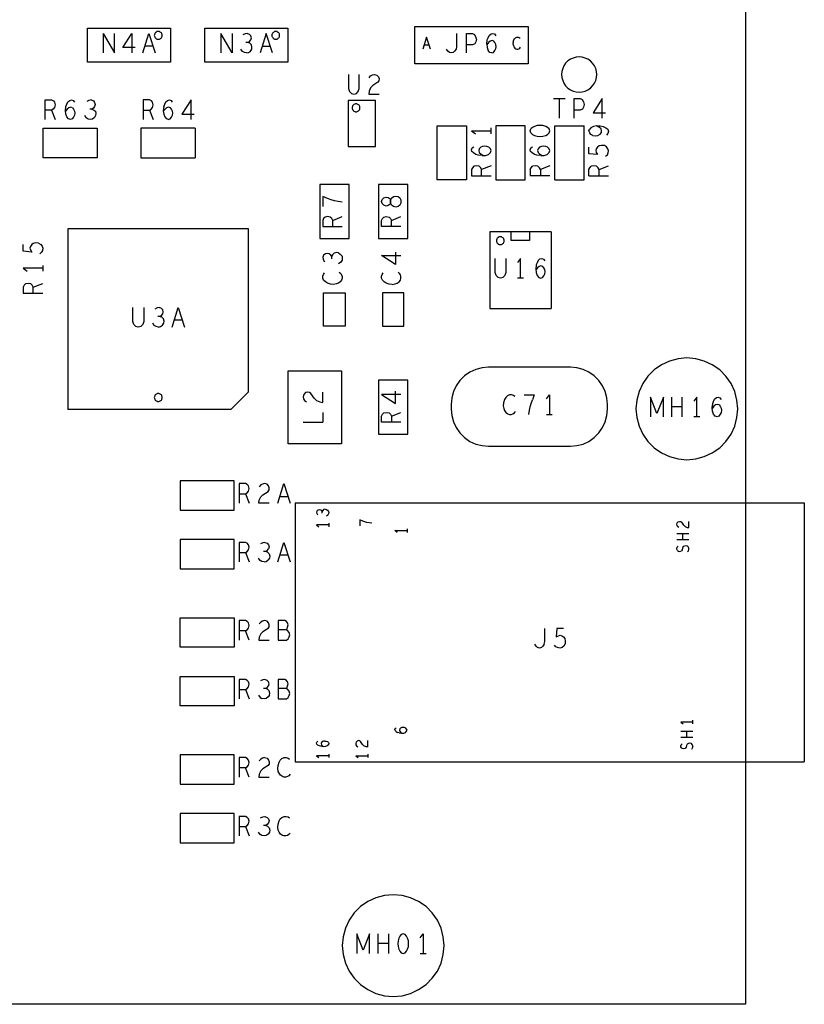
# Model space of a CAD drawing. Extents: x 23.5 to 56.5, y 21.5 to 42.5.
# Tile 7 of 15: x 39.4 to 43.4, y 28.4 to 33.4. Entities that reach past the tile are written whole.
import ezdxf

# ---------------------------------------------------------------- set-up
doc = ezdxf.new("R2010")
doc.units = 0
doc.layers.add('RVP8-IFD_F_tas', color=2, linetype='CONTINUOUS')

msp = doc.modelspace()

# ---------------------------------------------------------------- linework, layer by layer
at = {"layer": 'RVP8-IFD_F_tas'}
for points in [[(43.093, 36.39), (43.093, 28.39), (25.093, 28.39)], [(39.812, 33.35), (39.87, 33.25), (39.87, 33.35)], [(39.812, 33.35), (39.812, 33.25)], [(39.975, 33.278), (39.912, 33.278), (39.959, 33.35), (39.959, 33.25)], [(40.014, 33.25), (40.045, 33.35), (40.077, 33.25)], [(40.47, 33.35), (40.47, 33.25), (40.412, 33.35), (40.412, 33.25)], [(40.552, 33.303), (40.56, 33.308), (40.566, 33.317), (40.569, 33.327), (40.566, 33.337), (40.56, 33.345), (40.548, 33.35), (40.537, 33.348), (40.526, 33.342)], [(40.677, 33.25), (40.645, 33.35), (40.614, 33.25)], [(41.617, 33.35), (41.617, 33.283)], [(41.668, 33.25), (41.668, 33.35), (41.698, 33.35), (41.709, 33.345)], [(41.771, 33.295), (41.774, 33.317), (41.778, 33.328), (41.784, 33.34), (41.793, 33.348), (41.802, 33.35), (41.811, 33.347), (41.817, 33.338)], [(40.545, 33.25), (40.555, 33.252), (40.565, 33.26), (40.571, 33.27), (40.572, 33.28), (40.57, 33.292), (40.561, 33.3), (40.552, 33.303), (40.541, 33.303)], [(41.484, 33.269), (41.464, 33.331), (41.445, 33.269)], [(41.719, 33.32), (41.716, 33.333), (41.709, 33.345)], [(41.719, 33.32), (41.716, 33.307), (41.71, 33.297)], [(41.797, 33.25), (41.806, 33.253), (41.813, 33.262), (41.818, 33.272), (41.819, 33.282), (41.818, 33.293), (41.813, 33.303), (41.807, 33.31), (41.798, 33.313), (41.788, 33.31), (41.78, 33.303), (41.771, 33.292)], [(41.906, 33.306), (41.905, 33.297), (41.907, 33.288), (41.909, 33.282), (41.914, 33.275), (41.919, 33.271), (41.924, 33.269), (41.93, 33.269), (41.935, 33.271), (41.94, 33.274), (41.944, 33.279)], [(41.906, 33.306), (41.909, 33.317), (41.913, 33.323), (41.918, 33.328), (41.925, 33.331), (41.931, 33.331), (41.937, 33.329), (41.941, 33.326)], [(40.066, 33.285), (40.025, 33.285)], [(40.545, 33.25), (40.533, 33.252), (40.523, 33.258), (40.515, 33.27)], [(40.625, 33.285), (40.666, 33.285)], [(41.452, 33.291), (41.477, 33.291)], [(41.617, 33.283), (41.614, 33.27), (41.607, 33.26), (41.599, 33.253), (41.589, 33.25), (41.58, 33.253), (41.572, 33.26), (41.566, 33.27)], [(41.71, 33.297), (41.698, 33.292), (41.668, 33.292)], [(41.771, 33.295), (41.773, 33.278), (41.778, 33.263)], [(41.797, 33.25), (41.787, 33.253), (41.778, 33.263)], [(41.065, 33.14), (41.065, 33.068), (41.07, 33.053), (41.08, 33.043), (41.092, 33.04), (41.105, 33.043)], [(41.105, 33.043), (41.115, 33.053), (41.12, 33.068), (41.12, 33.14)], [(41.17, 33.123), (41.178, 33.133), (41.187, 33.138), (41.197, 33.14), (41.21, 33.137), (41.218, 33.128), (41.221, 33.118), (41.22, 33.108), (41.215, 33.1), (41.189, 33.083), (41.178, 33.072), (41.17, 33.055), (41.168, 33.04), (41.221, 33.04)], [(39.516, 32.91), (39.516, 33.01), (39.548, 33.01), (39.558, 33.005), (39.564, 32.998), (39.567, 32.985), (39.564, 32.972), (39.557, 32.963), (39.548, 32.958), (39.516, 32.958)], [(39.666, 32.932), (39.661, 32.922), (39.654, 32.913), (39.645, 32.91), (39.635, 32.913), (39.626, 32.923), (39.621, 32.938), (39.619, 32.955), (39.622, 32.977), (39.626, 32.988), (39.632, 33), (39.641, 33.008), (39.65, 33.01), (39.659, 33.007), (39.665, 32.998)], [(39.75, 33.01), (39.739, 33.008), (39.728, 33.002)], [(39.75, 33.01), (39.762, 33.005), (39.768, 32.997), (39.771, 32.987), (39.768, 32.977), (39.762, 32.968), (39.754, 32.963), (39.743, 32.963)], [(40.064, 32.998), (40.058, 33.005), (40.048, 33.01), (40.016, 33.01), (40.016, 32.91)], [(40.048, 32.958), (40.057, 32.963), (40.064, 32.972), (40.067, 32.985), (40.064, 32.998)], [(40.122, 32.977), (40.126, 32.988), (40.132, 33)], [(40.132, 33), (40.141, 33.008), (40.15, 33.01), (40.159, 33.007), (40.165, 32.998)], [(40.261, 33.01), (40.214, 32.938), (40.277, 32.938)], [(40.261, 32.91), (40.261, 33.01)], [(41.064, 33.008), (41.064, 32.772), (41.202, 32.772)], [(41.202, 32.772), (41.202, 33.008), (41.064, 33.008)], [(42.112, 33.017), (42.171, 33.017)], [(42.141, 33.017), (42.141, 32.917)], [(42.218, 32.917), (42.218, 33.017), (42.248, 33.017), (42.259, 33.012), (42.266, 33), (42.269, 32.987), (42.266, 32.973), (42.26, 32.963), (42.248, 32.958), (42.218, 32.958)], [(42.361, 32.917), (42.361, 33.017), (42.314, 32.945), (42.377, 32.945)], [(39.548, 32.958), (39.567, 32.91)], [(39.655, 32.97), (39.646, 32.973), (39.636, 32.97), (39.628, 32.963), (39.619, 32.952)], [(39.655, 32.97), (39.661, 32.963), (39.666, 32.953), (39.667, 32.942), (39.666, 32.932)], [(39.754, 32.963), (39.763, 32.96), (39.772, 32.952), (39.775, 32.94), (39.773, 32.93), (39.767, 32.92), (39.757, 32.912), (39.747, 32.91), (39.735, 32.912), (39.725, 32.918), (39.718, 32.93)], [(40.016, 32.958), (40.048, 32.958), (40.067, 32.91)], [(40.122, 32.977), (40.119, 32.955), (40.121, 32.938), (40.126, 32.923), (40.135, 32.913)], [(40.119, 32.952), (40.128, 32.963), (40.136, 32.97)], [(40.145, 32.91), (40.154, 32.913), (40.161, 32.922), (40.166, 32.932), (40.167, 32.942), (40.166, 32.953), (40.161, 32.963), (40.155, 32.97), (40.146, 32.973), (40.136, 32.97)], [(40.145, 32.91), (40.135, 32.913)], [(40.005, 32.865), (40.005, 32.715), (40.281, 32.715)], [(40.281, 32.865), (40.005, 32.865)], [(40.281, 32.865), (40.281, 32.715)], [(41.693, 32.852), (41.713, 32.837)], [(41.693, 32.852), (41.793, 32.852)], [(41.793, 32.837), (41.793, 32.867)], [(42.005, 32.834), (41.997, 32.842), (41.993, 32.852), (41.997, 32.862)], [(42.09, 32.862), (42.082, 32.87), (42.072, 32.875), (42.058, 32.879), (42.043, 32.88), (42.028, 32.879), (42.015, 32.875), (42.005, 32.87), (41.997, 32.862)], [(42.005, 32.834), (42.015, 32.829), (42.028, 32.825), (42.043, 32.824), (42.058, 32.825), (42.072, 32.829), (42.082, 32.834), (42.09, 32.842), (42.093, 32.852), (42.09, 32.862)], [(42.118, 32.602), (42.118, 32.878), (42.268, 32.878)], [(42.118, 32.602), (42.268, 32.602), (42.268, 32.878)], [(42.303, 32.834), (42.297, 32.842), (42.293, 32.852), (42.297, 32.861)], [(42.313, 32.829), (42.327, 32.827), (42.338, 32.829), (42.35, 32.835), (42.357, 32.843), (42.358, 32.852), (42.355, 32.862), (42.347, 32.87), (42.332, 32.877), (42.317, 32.875), (42.303, 32.868), (42.297, 32.861)], [(42.332, 32.877), (42.35, 32.877), (42.365, 32.875), (42.38, 32.868), (42.39, 32.86), (42.393, 32.849), (42.39, 32.839), (42.382, 32.83)], [(42.313, 32.829), (42.303, 32.834)], [(41.748, 32.726), (41.727, 32.728), (41.715, 32.732), (41.703, 32.739), (41.695, 32.747), (41.693, 32.756), (41.697, 32.765), (41.705, 32.771)], [(41.772, 32.773), (41.762, 32.774), (41.75, 32.773), (41.74, 32.768), (41.733, 32.761), (41.73, 32.752), (41.733, 32.742), (41.74, 32.735), (41.752, 32.726)], [(41.748, 32.726), (41.765, 32.727), (41.78, 32.732), (41.79, 32.741), (41.793, 32.751), (41.79, 32.76), (41.782, 32.768), (41.772, 32.773)], [(41.995, 32.747), (41.993, 32.756), (41.997, 32.765), (42.005, 32.771)], [(42.048, 32.726), (42.027, 32.728), (42.015, 32.732), (42.003, 32.739), (41.995, 32.747)], [(42.072, 32.773), (42.062, 32.774), (42.05, 32.773), (42.04, 32.768), (42.033, 32.761), (42.03, 32.752), (42.033, 32.742), (42.04, 32.735), (42.052, 32.726)], [(42.048, 32.726), (42.065, 32.727), (42.08, 32.732), (42.09, 32.741), (42.093, 32.751), (42.09, 32.76), (42.082, 32.768), (42.072, 32.773)], [(42.378, 32.722), (42.387, 32.73), (42.392, 32.739), (42.393, 32.75), (42.39, 32.761), (42.383, 32.77), (42.372, 32.777), (42.358, 32.778), (42.345, 32.775), (42.337, 32.769), (42.33, 32.76), (42.328, 32.751), (42.33, 32.742), (42.337, 32.731), (42.293, 32.735)], [(42.293, 32.735), (42.293, 32.769)], [(41.793, 32.673), (41.745, 32.654), (41.74, 32.663), (41.732, 32.671), (41.718, 32.673), (41.705, 32.671), (41.698, 32.664), (41.693, 32.654), (41.693, 32.623), (41.793, 32.623)], [(41.745, 32.623), (41.745, 32.654)], [(41.993, 32.654), (41.998, 32.664), (42.005, 32.671)], [(41.993, 32.654), (41.993, 32.623)], [(42.093, 32.673), (42.045, 32.654), (42.04, 32.663), (42.032, 32.671), (42.018, 32.673), (42.005, 32.671)], [(42.045, 32.654), (42.045, 32.623)], [(42.293, 32.623), (42.293, 32.654), (42.298, 32.664), (42.305, 32.671)], [(42.345, 32.623), (42.345, 32.654), (42.34, 32.663), (42.332, 32.671), (42.318, 32.673), (42.305, 32.671)], [(42.345, 32.654), (42.393, 32.673)], [(42.093, 32.623), (41.993, 32.623)], [(42.293, 32.623), (42.393, 32.623)], [(41.033, 32.488), (41.012, 32.491), (40.993, 32.495), (40.977, 32.5), (40.958, 32.506), (40.933, 32.516), (40.933, 32.466)], [(40.945, 32.412), (40.938, 32.405), (40.933, 32.395), (40.933, 32.364), (41.033, 32.364)], [(40.985, 32.364), (40.985, 32.395), (40.98, 32.404), (40.972, 32.412), (40.958, 32.414), (40.945, 32.412)], [(40.985, 32.395), (41.033, 32.414)], [(41.333, 32.364), (41.233, 32.364), (41.233, 32.395), (41.238, 32.405), (41.245, 32.412), (41.258, 32.414), (41.272, 32.412), (41.28, 32.404), (41.285, 32.395)], [(41.285, 32.364), (41.285, 32.395), (41.333, 32.414)], [(40.554, 32.351), (39.632, 32.351), (39.632, 31.429)], [(40.554, 31.519), (40.554, 32.351)], [(41.786, 32.336), (41.786, 31.944), (42.1, 31.944)], [(42.1, 32.336), (41.786, 32.336)], [(41.99, 32.335), (41.99, 32.292), (41.896, 32.292), (41.896, 32.335)], [(42.1, 32.336), (42.1, 31.944)], [(39.482, 32.279), (39.468, 32.28), (39.455, 32.277), (39.447, 32.271), (39.44, 32.262), (39.438, 32.253), (39.44, 32.244), (39.447, 32.233), (39.403, 32.237), (39.403, 32.271)], [(39.482, 32.279), (39.493, 32.272), (39.5, 32.263), (39.503, 32.252), (39.502, 32.241), (39.497, 32.232), (39.488, 32.224)], [(41.013, 32.229), (41.003, 32.23), (40.992, 32.228), (40.983, 32.219), (40.98, 32.21), (40.975, 32.217), (40.967, 32.224), (40.957, 32.226), (40.947, 32.224), (40.938, 32.217), (40.933, 32.206), (40.935, 32.195), (40.942, 32.183)], [(40.98, 32.198), (40.98, 32.21)], [(41.013, 32.229), (41.023, 32.222), (41.032, 32.212), (41.033, 32.202), (41.032, 32.191), (41.025, 32.181), (41.013, 32.173)], [(41.305, 32.169), (41.233, 32.216), (41.333, 32.216)], [(41.305, 32.233), (41.305, 32.169)], [(41.869, 32.2), (41.869, 32.128), (41.864, 32.113), (41.854, 32.103), (41.841, 32.1), (41.829, 32.103), (41.819, 32.113), (41.814, 32.128), (41.814, 32.2)], [(41.943, 32.1), (41.943, 32.2), (41.928, 32.18)], [(42.034, 32.19), (42.043, 32.198), (42.052, 32.2), (42.061, 32.197), (42.067, 32.188)], [(39.503, 32.15), (39.403, 32.15), (39.423, 32.135)], [(39.503, 32.165), (39.503, 32.135)], [(42.034, 32.19), (42.028, 32.178), (42.024, 32.167), (42.021, 32.145), (42.023, 32.128), (42.028, 32.113), (42.037, 32.103), (42.047, 32.1), (42.056, 32.103), (42.063, 32.112), (42.068, 32.122), (42.069, 32.132), (42.068, 32.143), (42.063, 32.153), (42.057, 32.16), (42.048, 32.163), (42.038, 32.16), (42.03, 32.153), (42.021, 32.142)], [(41.018, 32.131), (41.025, 32.124), (41.03, 32.117), (41.033, 32.108), (41.033, 32.099), (41.03, 32.09), (41.023, 32.081), (41.013, 32.074), (41.003, 32.07), (40.988, 32.067), (40.973, 32.069), (40.957, 32.074), (40.947, 32.08), (40.938, 32.089), (40.933, 32.1), (40.933, 32.11), (40.937, 32.119), (40.942, 32.127)], [(41.288, 32.067), (41.273, 32.069), (41.257, 32.074), (41.247, 32.08), (41.238, 32.089), (41.233, 32.1), (41.233, 32.11), (41.237, 32.119), (41.242, 32.127)], [(41.288, 32.067), (41.303, 32.07), (41.313, 32.074), (41.323, 32.081), (41.33, 32.09), (41.333, 32.099), (41.333, 32.108), (41.33, 32.117), (41.325, 32.124), (41.318, 32.131)], [(41.959, 32.1), (41.928, 32.1)], [(39.428, 32.073), (39.415, 32.071), (39.408, 32.064), (39.403, 32.054), (39.403, 32.023), (39.503, 32.023)], [(39.455, 32.023), (39.455, 32.054), (39.45, 32.063), (39.442, 32.071), (39.428, 32.073)], [(39.455, 32.054), (39.503, 32.073)], [(40.019, 31.95), (40.019, 31.878), (40.014, 31.863), (40.004, 31.853), (39.991, 31.85), (39.979, 31.853), (39.969, 31.863), (39.964, 31.878), (39.964, 31.95)], [(40.102, 31.903), (40.11, 31.908), (40.116, 31.917), (40.119, 31.927), (40.116, 31.937), (40.11, 31.945), (40.098, 31.95), (40.087, 31.948), (40.076, 31.942)], [(40.164, 31.85), (40.195, 31.95), (40.227, 31.85)], [(40.095, 31.85), (40.105, 31.852), (40.115, 31.86), (40.121, 31.87), (40.123, 31.88), (40.12, 31.892), (40.111, 31.9), (40.102, 31.903), (40.091, 31.903)], [(40.095, 31.85), (40.083, 31.852), (40.073, 31.858), (40.066, 31.87)], [(40.216, 31.885), (40.175, 31.885)], [(41.78, 31.645), (41.747, 31.642), (41.715, 31.633), (41.685, 31.619), (41.658, 31.6), (41.634, 31.577), (41.615, 31.55), (41.601, 31.52), (41.593, 31.488), (41.59, 31.455), (41.59, 31.431), (41.593, 31.398), (41.601, 31.366), (41.615, 31.336), (41.634, 31.309), (41.658, 31.285), (41.685, 31.266), (41.715, 31.252), (41.747, 31.244), (41.78, 31.241), (42.198, 31.241)], [(42.198, 31.645), (41.78, 31.645)], [(42.198, 31.241), (42.231, 31.244), (42.263, 31.252), (42.293, 31.266), (42.32, 31.285), (42.343, 31.309), (42.362, 31.336), (42.376, 31.366), (42.385, 31.398), (42.388, 31.431), (42.388, 31.455), (42.385, 31.488), (42.376, 31.52), (42.362, 31.55), (42.343, 31.577), (42.32, 31.6), (42.293, 31.619), (42.263, 31.633), (42.231, 31.642), (42.198, 31.645)], [(40.757, 31.253), (40.757, 31.627), (41.029, 31.627)], [(41.029, 31.627), (41.029, 31.253), (40.757, 31.253)], [(40.554, 31.519), (40.464, 31.429)], [(40.89, 31.486), (40.873, 31.511), (40.865, 31.516), (40.855, 31.518), (40.845, 31.515), (40.837, 31.506), (40.833, 31.493), (40.835, 31.483), (40.84, 31.474), (40.85, 31.467)], [(40.933, 31.464), (40.933, 31.518)], [(41.333, 31.506), (41.233, 31.506), (41.305, 31.459)], [(41.305, 31.459), (41.305, 31.523)], [(41.888, 31.503), (41.877, 31.498), (41.868, 31.49), (41.861, 31.48), (41.856, 31.463), (41.855, 31.448), (41.858, 31.433), (41.861, 31.423), (41.869, 31.413), (41.878, 31.406), (41.887, 31.403), (41.896, 31.403), (41.904, 31.406), (41.912, 31.411), (41.918, 31.418)], [(41.915, 31.495), (41.907, 31.5), (41.898, 31.503), (41.888, 31.503)], [(41.963, 31.503), (42.014, 31.503), (42.004, 31.478)], [(42.076, 31.483), (42.091, 31.503), (42.091, 31.403)], [(42.673, 31.492), (42.64, 31.409), (42.607, 31.492), (42.607, 31.392)], [(42.673, 31.392), (42.673, 31.492)], [(42.716, 31.392), (42.716, 31.492)], [(42.769, 31.392), (42.769, 31.492)], [(42.844, 31.392), (42.844, 31.492), (42.829, 31.472)], [(42.948, 31.392), (42.938, 31.395), (42.929, 31.405), (42.924, 31.42), (42.922, 31.437), (42.925, 31.459), (42.929, 31.47), (42.935, 31.482), (42.944, 31.49), (42.953, 31.492), (42.962, 31.489), (42.968, 31.48)], [(40.89, 31.486), (40.902, 31.474), (40.918, 31.467), (40.933, 31.464)], [(41.986, 31.403), (41.989, 31.425), (41.993, 31.443), (41.998, 31.46), (42.004, 31.478)], [(42.769, 31.442), (42.716, 31.442)], [(42.958, 31.452), (42.949, 31.455), (42.939, 31.452), (42.931, 31.445), (42.922, 31.434)], [(42.958, 31.452), (42.964, 31.445), (42.969, 31.435), (42.97, 31.424), (42.969, 31.414), (42.964, 31.404), (42.957, 31.395), (42.948, 31.392)], [(40.464, 31.429), (39.632, 31.429)], [(40.933, 31.414), (40.933, 31.364)], [(41.233, 31.364), (41.233, 31.395), (41.238, 31.405), (41.245, 31.412), (41.258, 31.414), (41.272, 31.412), (41.28, 31.404), (41.285, 31.395), (41.285, 31.364)], [(41.285, 31.395), (41.333, 31.414)], [(42.076, 31.403), (42.106, 31.403)], [(42.86, 31.392), (42.829, 31.392)], [(40.833, 31.364), (40.933, 31.364)], [(41.333, 31.364), (41.233, 31.364)], [(40.557, 31.025), (40.554, 31.038), (40.548, 31.045), (40.538, 31.05), (40.506, 31.05), (40.506, 30.95)], [(40.66, 30.95), (40.607, 30.95), (40.609, 30.965), (40.617, 30.982), (40.628, 30.993), (40.654, 31.01), (40.659, 31.018), (40.66, 31.028), (40.657, 31.038), (40.649, 31.047), (40.636, 31.05), (40.626, 31.048), (40.617, 31.043), (40.609, 31.033)], [(40.704, 30.95), (40.735, 31.05), (40.767, 30.95)], [(40.506, 30.998), (40.538, 30.998), (40.557, 30.95)], [(40.538, 30.998), (40.547, 31.003), (40.554, 31.012), (40.557, 31.025)], [(40.715, 30.985), (40.756, 30.985)], [(40.793, 30.951), (40.793, 29.629)], [(40.793, 30.951), (43.393, 30.951), (43.393, 29.629)], [(40.945, 30.919), (40.938, 30.917), (40.933, 30.912), (40.931, 30.906), (40.928, 30.911), (40.923, 30.915), (40.917, 30.916), (40.91, 30.915), (40.905, 30.911), (40.902, 30.904), (40.903, 30.897), (40.907, 30.89)], [(40.931, 30.899), (40.931, 30.906)], [(40.945, 30.919), (40.952, 30.918), (40.958, 30.914), (40.963, 30.908), (40.964, 30.902), (40.963, 30.895), (40.959, 30.889), (40.952, 30.884)], [(40.964, 30.839), (40.902, 30.839), (40.914, 30.83)], [(40.964, 30.848), (40.964, 30.83)], [(41.184, 30.848), (41.171, 30.85), (41.159, 30.852), (41.149, 30.855), (41.138, 30.859), (41.122, 30.865), (41.122, 30.835)], [(42.752, 30.826), (42.746, 30.831), (42.743, 30.836), (42.742, 30.842), (42.744, 30.85), (42.749, 30.855), (42.756, 30.857), (42.762, 30.856), (42.767, 30.853)], [(42.784, 30.831), (42.777, 30.838), (42.767, 30.853)], [(42.784, 30.831), (42.795, 30.826), (42.804, 30.825), (42.804, 30.857)], [(41.314, 30.801), (41.302, 30.81), (41.364, 30.81)], [(41.364, 30.819), (41.364, 30.801)], [(42.742, 30.795), (42.804, 30.795)], [(42.773, 30.763), (42.773, 30.795)], [(40.557, 30.725), (40.554, 30.738), (40.548, 30.745), (40.538, 30.75), (40.506, 30.75), (40.506, 30.65)], [(40.638, 30.75), (40.627, 30.748), (40.616, 30.742)], [(40.638, 30.75), (40.65, 30.745), (40.656, 30.737), (40.659, 30.727), (40.656, 30.717)], [(40.704, 30.65), (40.735, 30.75), (40.767, 30.65)], [(42.804, 30.763), (42.742, 30.763)], [(40.506, 30.698), (40.538, 30.698), (40.557, 30.65)], [(40.538, 30.698), (40.547, 30.703), (40.554, 30.712), (40.557, 30.725)], [(40.642, 30.703), (40.631, 30.703)], [(40.642, 30.703), (40.65, 30.708), (40.656, 30.717)], [(40.651, 30.7), (40.642, 30.703)], [(40.651, 30.7), (40.66, 30.692), (40.663, 30.68), (40.661, 30.67), (40.655, 30.66)], [(40.756, 30.685), (40.715, 30.685)], [(42.745, 30.709), (42.742, 30.715), (42.742, 30.72), (42.744, 30.725), (42.749, 30.73)], [(42.745, 30.709), (42.75, 30.705), (42.758, 30.704), (42.765, 30.706)], [(42.796, 30.701), (42.801, 30.707), (42.804, 30.714), (42.804, 30.72), (42.801, 30.726), (42.796, 30.731), (42.789, 30.733), (42.781, 30.731), (42.775, 30.728), (42.771, 30.721), (42.769, 30.712), (42.765, 30.706)], [(40.635, 30.65), (40.623, 30.652), (40.613, 30.658), (40.606, 30.67)], [(40.635, 30.65), (40.645, 30.652), (40.655, 30.66)], [(40.538, 30.298), (40.547, 30.303), (40.554, 30.312), (40.557, 30.325), (40.554, 30.338), (40.548, 30.345), (40.538, 30.35), (40.506, 30.35), (40.506, 30.25)], [(40.654, 30.31), (40.659, 30.318), (40.66, 30.328), (40.657, 30.338), (40.649, 30.347), (40.636, 30.35), (40.626, 30.348), (40.617, 30.343), (40.609, 30.333)], [(40.746, 30.303), (40.751, 30.308), (40.754, 30.317), (40.757, 30.328), (40.754, 30.338), (40.749, 30.345), (40.74, 30.35), (40.706, 30.35), (40.706, 30.25)], [(40.557, 30.25), (40.538, 30.298), (40.506, 30.298)], [(40.654, 30.31), (40.628, 30.293), (40.617, 30.282), (40.609, 30.265), (40.607, 30.25)], [(40.706, 30.25), (40.748, 30.25), (40.757, 30.257), (40.762, 30.267), (40.765, 30.278), (40.762, 30.29), (40.754, 30.3), (40.746, 30.303), (40.706, 30.303)], [(42.065, 30.23), (42.068, 30.243), (42.068, 30.31)], [(42.163, 30.31), (42.129, 30.31), (42.125, 30.267), (42.137, 30.273), (42.146, 30.275), (42.155, 30.273), (42.163, 30.267), (42.17, 30.258), (42.172, 30.245), (42.171, 30.232), (42.165, 30.22), (42.156, 30.213), (42.144, 30.21), (42.133, 30.212), (42.124, 30.217), (42.117, 30.225)], [(40.607, 30.25), (40.66, 30.25)], [(42.065, 30.23), (42.058, 30.22), (42.05, 30.213), (42.04, 30.21), (42.031, 30.213), (42.023, 30.22), (42.017, 30.23)], [(40.557, 30.025), (40.554, 30.038), (40.548, 30.045), (40.538, 30.05), (40.506, 30.05), (40.506, 29.95)], [(40.642, 30.003), (40.65, 30.008), (40.656, 30.017), (40.659, 30.027), (40.656, 30.037), (40.65, 30.045), (40.638, 30.05), (40.627, 30.048), (40.616, 30.042)], [(40.746, 30.003), (40.751, 30.008), (40.754, 30.017), (40.757, 30.028), (40.754, 30.038), (40.749, 30.045), (40.74, 30.05), (40.706, 30.05), (40.706, 29.95)], [(40.506, 29.998), (40.538, 29.998), (40.557, 29.95)], [(40.538, 29.998), (40.547, 30.003), (40.554, 30.012), (40.557, 30.025)], [(40.661, 29.97), (40.663, 29.98), (40.66, 29.992), (40.651, 30), (40.642, 30.003), (40.631, 30.003)], [(40.706, 29.95), (40.748, 29.95), (40.757, 29.957), (40.762, 29.967), (40.765, 29.978), (40.762, 29.99), (40.754, 30), (40.746, 30.003), (40.706, 30.003)], [(40.606, 29.97), (40.613, 29.958), (40.623, 29.952)], [(40.661, 29.97), (40.655, 29.96), (40.645, 29.952), (40.635, 29.95), (40.623, 29.952)], [(42.824, 29.832), (42.762, 29.832), (42.774, 29.823)], [(42.824, 29.823), (42.824, 29.841)], [(41.303, 29.788), (41.302, 29.794), (41.304, 29.799), (41.309, 29.803)], [(41.303, 29.788), (41.308, 29.783), (41.316, 29.779)], [(41.323, 29.777), (41.316, 29.779)], [(41.323, 29.777), (41.336, 29.775), (41.347, 29.776), (41.356, 29.779), (41.362, 29.785), (41.364, 29.791), (41.362, 29.796), (41.357, 29.801), (41.351, 29.804), (41.344, 29.804), (41.337, 29.804), (41.331, 29.801), (41.327, 29.797), (41.325, 29.791), (41.327, 29.785), (41.331, 29.781), (41.338, 29.775)], [(42.762, 29.786), (42.824, 29.786)], [(42.793, 29.754), (42.793, 29.786)], [(40.936, 29.706), (40.923, 29.708), (40.916, 29.71), (40.908, 29.714), (40.903, 29.719), (40.902, 29.725), (40.904, 29.73), (40.909, 29.734)], [(40.944, 29.735), (40.937, 29.735), (40.931, 29.732), (40.927, 29.728), (40.925, 29.722), (40.927, 29.716), (40.931, 29.712), (40.938, 29.706)], [(40.944, 29.735), (40.951, 29.735), (40.957, 29.732), (40.962, 29.727), (40.964, 29.722), (40.962, 29.716), (40.956, 29.71), (40.947, 29.707), (40.936, 29.706)], [(41.164, 29.705), (41.155, 29.706), (41.144, 29.711), (41.137, 29.718), (41.127, 29.733), (41.122, 29.736), (41.116, 29.737), (41.109, 29.735), (41.104, 29.73), (41.102, 29.722), (41.103, 29.716), (41.106, 29.711), (41.112, 29.706)], [(41.164, 29.705), (41.164, 29.737)], [(42.762, 29.754), (42.824, 29.754)], [(42.824, 29.705), (42.824, 29.711), (42.821, 29.717), (42.816, 29.722), (42.809, 29.724), (42.801, 29.722), (42.795, 29.719), (42.791, 29.712), (42.789, 29.703), (42.785, 29.697), (42.778, 29.695), (42.77, 29.696), (42.765, 29.7), (42.762, 29.706), (42.762, 29.711), (42.764, 29.716), (42.769, 29.721)], [(42.824, 29.705), (42.821, 29.698), (42.816, 29.692)], [(40.538, 29.598), (40.547, 29.603), (40.554, 29.612), (40.557, 29.625), (40.554, 29.638), (40.548, 29.645), (40.538, 29.65), (40.506, 29.65), (40.506, 29.55)], [(40.636, 29.65), (40.649, 29.647), (40.657, 29.638), (40.66, 29.628), (40.659, 29.618), (40.654, 29.61), (40.628, 29.593), (40.617, 29.582), (40.609, 29.565), (40.607, 29.55), (40.66, 29.55)], [(40.636, 29.65), (40.626, 29.648), (40.617, 29.643), (40.609, 29.633)], [(40.71, 29.57), (40.706, 29.58), (40.704, 29.595), (40.705, 29.61), (40.71, 29.627), (40.716, 29.637), (40.725, 29.645), (40.737, 29.65), (40.747, 29.65), (40.756, 29.647), (40.763, 29.642)], [(40.793, 29.629), (43.393, 29.629)], [(40.964, 29.659), (40.902, 29.659), (40.914, 29.65)], [(40.964, 29.668), (40.964, 29.65)], [(41.102, 29.659), (41.114, 29.65)], [(41.102, 29.659), (41.164, 29.659)], [(41.164, 29.668), (41.164, 29.65)], [(40.557, 29.55), (40.538, 29.598), (40.506, 29.598)], [(40.767, 29.565), (40.761, 29.558), (40.753, 29.553), (40.744, 29.55), (40.735, 29.55), (40.727, 29.553), (40.718, 29.56), (40.71, 29.57)], [(40.506, 29.35), (40.506, 29.25)], [(40.538, 29.298), (40.547, 29.303), (40.554, 29.312), (40.557, 29.325), (40.554, 29.338), (40.548, 29.345), (40.538, 29.35), (40.506, 29.35)], [(40.616, 29.342), (40.627, 29.348), (40.638, 29.35), (40.65, 29.345), (40.656, 29.337), (40.659, 29.327), (40.656, 29.317), (40.65, 29.308), (40.642, 29.303), (40.631, 29.303)], [(40.706, 29.28), (40.704, 29.295), (40.705, 29.31), (40.71, 29.327), (40.716, 29.337), (40.725, 29.345), (40.737, 29.35), (40.747, 29.35), (40.756, 29.347), (40.763, 29.342)], [(40.506, 29.298), (40.538, 29.298), (40.557, 29.25)], [(40.642, 29.303), (40.651, 29.3), (40.66, 29.292), (40.663, 29.28), (40.661, 29.27), (40.655, 29.26), (40.645, 29.252), (40.635, 29.25), (40.623, 29.252), (40.613, 29.258), (40.606, 29.27)], [(40.767, 29.265), (40.761, 29.258), (40.753, 29.253), (40.744, 29.25), (40.735, 29.25), (40.727, 29.253), (40.718, 29.26), (40.71, 29.27), (40.706, 29.28)], [(41.173, 28.75), (41.14, 28.667), (41.107, 28.75), (41.107, 28.65)], [(41.173, 28.65), (41.173, 28.75)], [(41.216, 28.65), (41.216, 28.75)], [(41.269, 28.75), (41.269, 28.65)], [(41.431, 28.73), (41.446, 28.75)], [(41.446, 28.75), (41.446, 28.65)], [(41.269, 28.7), (41.216, 28.7)], [(41.431, 28.65), (41.462, 28.65)]]:
    msp.add_lwpolyline(points, dxfattribs=at)
for points in [[(39.731, 33.377), (40.155, 33.377), (40.155, 33.203), (39.731, 33.203), (39.731, 33.377)], [(40.113, 33.34), (40.113, 33.343), (40.112, 33.347), (40.111, 33.35), (40.109, 33.353), (40.106, 33.355), (40.103, 33.357), (40.1, 33.359), (40.097, 33.36), (40.093, 33.36), (40.09, 33.36), (40.087, 33.359), (40.083, 33.357), (40.081, 33.355), (40.078, 33.353), (40.076, 33.35), (40.075, 33.347), (40.074, 33.343), (40.073, 33.34), (40.074, 33.336), (40.075, 33.333), (40.076, 33.33), (40.078, 33.327), (40.081, 33.325), (40.083, 33.323), (40.087, 33.321), (40.09, 33.32), (40.093, 33.32), (40.097, 33.32), (40.1, 33.321), (40.103, 33.323), (40.106, 33.325), (40.109, 33.327), (40.111, 33.33), (40.112, 33.333), (40.113, 33.336), (40.113, 33.34)], [(40.331, 33.377), (40.755, 33.377), (40.755, 33.203), (40.331, 33.203), (40.331, 33.377)], [(40.713, 33.34), (40.713, 33.343), (40.712, 33.347), (40.711, 33.35), (40.709, 33.353), (40.706, 33.355), (40.703, 33.357), (40.7, 33.359), (40.697, 33.36), (40.693, 33.36), (40.69, 33.36), (40.687, 33.359), (40.683, 33.357), (40.681, 33.355), (40.678, 33.353), (40.676, 33.35), (40.675, 33.347), (40.674, 33.343), (40.673, 33.34), (40.674, 33.336), (40.675, 33.333), (40.676, 33.33), (40.678, 33.327), (40.681, 33.325), (40.683, 33.323), (40.687, 33.321), (40.69, 33.32), (40.693, 33.32), (40.697, 33.32), (40.7, 33.321), (40.703, 33.323), (40.706, 33.325), (40.709, 33.327), (40.711, 33.33), (40.712, 33.333), (40.713, 33.336), (40.713, 33.34)], [(41.982, 33.194), (41.404, 33.194), (41.404, 33.386), (41.982, 33.386), (41.982, 33.194)], [(42.333, 33.14), (42.332, 33.156), (42.328, 33.171), (42.321, 33.185), (42.312, 33.198), (42.301, 33.209), (42.288, 33.218), (42.274, 33.224), (42.259, 33.229), (42.243, 33.23), (42.228, 33.229), (42.213, 33.224), (42.198, 33.218), (42.186, 33.209), (42.174, 33.198), (42.165, 33.185), (42.159, 33.171), (42.155, 33.156), (42.153, 33.14), (42.155, 33.124), (42.159, 33.109), (42.165, 33.095), (42.174, 33.082), (42.186, 33.071), (42.198, 33.062), (42.213, 33.055), (42.228, 33.051), (42.243, 33.05), (42.259, 33.051), (42.274, 33.055), (42.288, 33.062), (42.301, 33.071), (42.312, 33.082), (42.321, 33.095), (42.328, 33.109), (42.332, 33.124), (42.333, 33.14)], [(41.123, 32.97), (41.123, 32.973), (41.122, 32.977), (41.121, 32.98), (41.119, 32.983), (41.116, 32.985), (41.113, 32.987), (41.11, 32.989), (41.107, 32.99), (41.103, 32.99), (41.1, 32.99), (41.097, 32.989), (41.093, 32.987), (41.091, 32.985), (41.088, 32.983), (41.086, 32.98), (41.085, 32.977), (41.084, 32.973), (41.083, 32.97), (41.084, 32.966), (41.085, 32.963), (41.086, 32.96), (41.088, 32.957), (41.091, 32.955), (41.093, 32.953), (41.097, 32.951), (41.1, 32.95), (41.103, 32.95), (41.107, 32.95), (41.11, 32.951), (41.113, 32.953), (41.116, 32.955), (41.119, 32.957), (41.121, 32.96), (41.122, 32.963), (41.123, 32.966), (41.123, 32.97)], [(39.781, 32.715), (39.505, 32.715), (39.505, 32.865), (39.781, 32.865), (39.781, 32.715)], [(41.518, 32.602), (41.518, 32.878), (41.668, 32.878), (41.668, 32.602), (41.518, 32.602)], [(41.818, 32.602), (41.968, 32.602), (41.968, 32.878), (41.818, 32.878), (41.818, 32.602)], [(41.068, 32.302), (41.068, 32.578), (40.918, 32.578), (40.918, 32.302), (41.068, 32.302)], [(41.218, 32.302), (41.368, 32.302), (41.368, 32.578), (41.218, 32.578), (41.218, 32.302)], [(41.295, 32.466), (41.285, 32.473), (41.28, 32.485), (41.277, 32.477), (41.268, 32.471), (41.257, 32.468), (41.245, 32.472), (41.237, 32.481), (41.233, 32.491), (41.237, 32.501), (41.245, 32.51), (41.257, 32.514), (41.268, 32.511), (41.277, 32.505), (41.28, 32.497), (41.28, 32.485), (41.28, 32.497), (41.285, 32.509), (41.295, 32.516), (41.307, 32.519), (41.318, 32.516), (41.327, 32.51), (41.332, 32.5), (41.333, 32.491), (41.332, 32.482), (41.327, 32.472), (41.318, 32.466), (41.307, 32.463), (41.295, 32.466)], [(41.86, 32.291), (41.86, 32.294), (41.859, 32.298), (41.858, 32.301), (41.856, 32.304), (41.853, 32.306), (41.85, 32.308), (41.847, 32.31), (41.844, 32.311), (41.84, 32.311), (41.837, 32.311), (41.834, 32.31), (41.83, 32.308), (41.828, 32.306), (41.825, 32.304), (41.823, 32.301), (41.822, 32.298), (41.821, 32.294), (41.82, 32.291), (41.821, 32.287), (41.822, 32.284), (41.823, 32.281), (41.825, 32.278), (41.828, 32.276), (41.83, 32.274), (41.834, 32.272), (41.837, 32.271), (41.84, 32.271), (41.844, 32.271), (41.847, 32.272), (41.85, 32.274), (41.853, 32.276), (41.856, 32.278), (41.858, 32.281), (41.859, 32.284), (41.86, 32.287), (41.86, 32.291)], [(41.048, 31.855), (40.938, 31.855), (40.938, 32.025), (41.048, 32.025), (41.048, 31.855)], [(41.238, 31.855), (41.348, 31.855), (41.348, 32.025), (41.238, 32.025), (41.238, 31.855)], [(43.053, 31.432), (43.049, 31.477), (43.038, 31.521), (43.019, 31.562), (42.993, 31.599), (42.961, 31.631), (42.923, 31.657), (42.882, 31.676), (42.839, 31.688), (42.793, 31.692), (42.748, 31.688), (42.705, 31.676), (42.663, 31.657), (42.626, 31.631), (42.594, 31.599), (42.568, 31.562), (42.549, 31.521), (42.537, 31.477), (42.533, 31.432), (42.537, 31.387), (42.549, 31.343), (42.568, 31.302), (42.594, 31.265), (42.626, 31.233), (42.663, 31.207), (42.705, 31.188), (42.748, 31.176), (42.793, 31.172), (42.839, 31.176), (42.882, 31.188), (42.923, 31.207), (42.961, 31.233), (42.993, 31.265), (43.019, 31.302), (43.038, 31.343), (43.049, 31.387), (43.053, 31.432)], [(41.218, 31.302), (41.368, 31.302), (41.368, 31.578), (41.218, 31.578), (41.218, 31.302)], [(40.113, 31.49), (40.113, 31.493), (40.112, 31.497), (40.111, 31.5), (40.109, 31.503), (40.106, 31.505), (40.103, 31.507), (40.1, 31.509), (40.097, 31.51), (40.093, 31.51), (40.09, 31.51), (40.087, 31.509), (40.083, 31.507), (40.081, 31.505), (40.078, 31.503), (40.076, 31.5), (40.075, 31.497), (40.074, 31.493), (40.073, 31.49), (40.074, 31.486), (40.075, 31.483), (40.076, 31.48), (40.078, 31.477), (40.081, 31.475), (40.083, 31.473), (40.087, 31.471), (40.09, 31.47), (40.093, 31.47), (40.097, 31.47), (40.1, 31.471), (40.103, 31.473), (40.106, 31.475), (40.109, 31.477), (40.111, 31.48), (40.112, 31.483), (40.113, 31.486), (40.113, 31.49)], [(40.205, 30.915), (40.481, 30.915), (40.481, 31.065), (40.205, 31.065), (40.205, 30.915)], [(40.205, 30.615), (40.481, 30.615), (40.481, 30.765), (40.205, 30.765), (40.205, 30.615)], [(40.205, 30.215), (40.205, 30.365), (40.481, 30.365), (40.481, 30.215), (40.205, 30.215)], [(40.205, 29.915), (40.205, 30.065), (40.481, 30.065), (40.481, 29.915), (40.205, 29.915)], [(40.205, 29.515), (40.481, 29.515), (40.481, 29.665), (40.205, 29.665), (40.205, 29.515)], [(40.205, 29.215), (40.481, 29.215), (40.481, 29.365), (40.205, 29.365), (40.205, 29.215)], [(41.553, 28.69), (41.549, 28.735), (41.538, 28.779), (41.519, 28.82), (41.493, 28.857), (41.461, 28.889), (41.423, 28.915), (41.382, 28.934), (41.339, 28.946), (41.293, 28.95), (41.248, 28.946), (41.205, 28.934), (41.163, 28.915), (41.126, 28.889), (41.094, 28.857), (41.068, 28.82), (41.049, 28.779), (41.037, 28.735), (41.033, 28.69), (41.037, 28.645), (41.049, 28.601), (41.068, 28.56), (41.094, 28.523), (41.126, 28.491), (41.163, 28.465), (41.205, 28.446), (41.248, 28.434), (41.293, 28.43), (41.339, 28.434), (41.382, 28.446), (41.423, 28.465), (41.461, 28.491), (41.493, 28.523), (41.519, 28.56), (41.538, 28.601), (41.549, 28.645), (41.553, 28.69)], [(41.344, 28.75), (41.334, 28.747), (41.327, 28.738), (41.322, 28.728), (41.318, 28.715), (41.317, 28.7), (41.318, 28.685), (41.322, 28.672), (41.327, 28.662), (41.334, 28.653), (41.344, 28.65), (41.355, 28.653), (41.362, 28.662), (41.367, 28.672), (41.371, 28.685), (41.372, 28.7), (41.371, 28.715), (41.367, 28.728), (41.362, 28.738), (41.355, 28.747), (41.344, 28.75)]]:
    msp.add_lwpolyline(points, close=True, dxfattribs=at)

doc.saveas('drawing.dxf')
